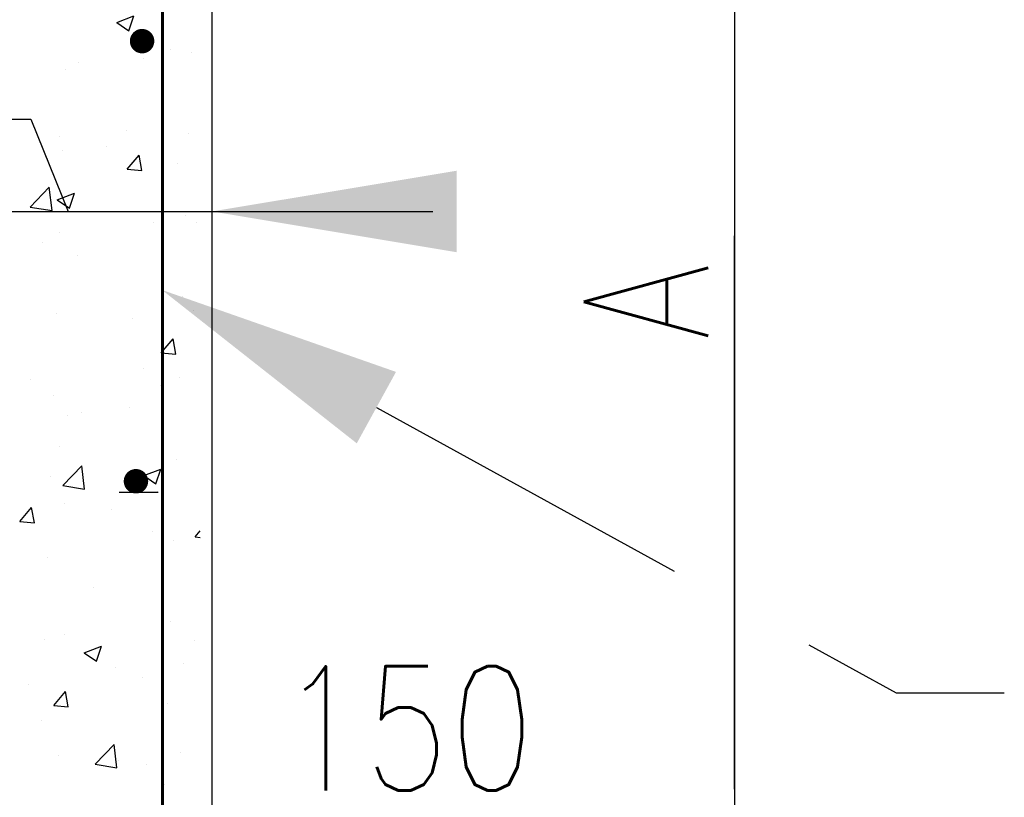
# Model space of a CAD drawing. Extents: x 0 to 7.6, y 0 to 9.85.
# Tile 23 of 38: x 2.23 to 3.02, y 5.11 to 5.74. Entities that reach past the tile are written whole.
import ezdxf

# ---------------------------------------------------------------- set-up
doc = ezdxf.new("R2010")
doc.units = 0
doc.header["$MEASUREMENT"] = 0
doc.layers.get('0').update_dxf_attribs({"color": 2, "linetype": 'CONTINUOUS'})
doc.layers.add('E-DETL', color=2, linetype='CONTINUOUS')
doc.layers.add('E-DETL-TEXT', color=3, linetype='CONTINUOUS')
doc.styles.add('ROMANS', font='ROMANS.SHX', dxfattribs={"width": 0.8})

# ---------------------------------------------------------------- blocks, each defined once
blk = doc.blocks.new('*X20')
at = {"color": 0}
for p, q in [((18.539, 130.866), (18.889, 131)), ((18.539, 130.866), (18.787, 130.698)), ((18.788, 130.698), (18.889, 131)), ((19.646, 130.308), (19.646, 130.308)), ((20.061, 130.258), (20.061, 130.258)), ((17.752, 130.058), (17.752, 130.058)), ((19.091, 130.133), (19.091, 130.133)), ((17.494, 129.906), (17.494, 129.906)), ((18.736, 128.654), (18.736, 128.654)), ((17.374, 128.534), (17.374, 128.534)), ((20, 128.594), (20, 128.594)), ((17.433, 128.242), (17.433, 128.242)), ((18.331, 128.336), (18.331, 128.336)), ((17.121, 128.095), (17.121, 128.095)), ((18.754, 127.868), (18.995, 128.156)), ((19.053, 127.842), (18.995, 128.156)), ((18.754, 127.868), (19.053, 127.842)), ((19.79, 127.982), (19.79, 127.982)), ((16.771, 127.093), (17.16, 127.499)), ((17.215, 127.024), (17.16, 127.499)), ((17.322, 127.24), (17.672, 127.374)), ((17.322, 127.24), (17.571, 127.072)), ((17.571, 127.072), (17.672, 127.374)), ((16.771, 127.093), (17.215, 127.024)), ((19.939, 126.929), (19.939, 126.929)), ((19.283, 126.785), (19.283, 126.785)), ((20.173, 126.779), (20.173, 126.779)), ((17.372, 126.577), (17.372, 126.577)), ((17.015, 126.364), (17.015, 126.364)), ((17.741, 126.112), (17.741, 126.112)), ((19.878, 125.265), (19.878, 125.265)), ((17.311, 124.913), (17.311, 124.913)), ((20.109, 124.972), (20.109, 124.972)), ((18.858, 124.807), (18.858, 124.807)), ((19.448, 124.108), (19.689, 124.395)), ((19.747, 124.081), (19.689, 124.395)), ((19.448, 124.108), (19.747, 124.081)), ((19.077, 123.801), (19.077, 123.801)), ((16.767, 123.557), (16.767, 123.557)), ((19.436, 123.444), (19.436, 123.444)), ((19.818, 123.6), (19.818, 123.6)), ((17.25, 123.248), (17.25, 123.248)), ((18.794, 123), (18.794, 123)), ((17.542, 122.835), (17.542, 122.835)), ((17.821, 122.885), (17.821, 122.885)), ((17.359, 122.203), (17.359, 122.203)), ((17.434, 121.395), (17.823, 121.8)), ((17.878, 121.326), (17.823, 121.8)), ((19.757, 121.936), (19.757, 121.936)), ((19.09, 121.601), (19.44, 121.735)), ((19.09, 121.601), (19.339, 121.433)), ((19.339, 121.433), (19.44, 121.735)), ((17.19, 121.584), (17.19, 121.584)), ((17.434, 121.395), (17.878, 121.326)), ((19.372, 121.277), (19.372, 121.277)), ((17.479, 121.028), (17.479, 121.028)), ((16.555, 120.66), (16.796, 120.948)), ((16.854, 120.634), (16.796, 120.948)), ((18.441, 120.903), (18.441, 120.903)), ((16.555, 120.66), (16.854, 120.634)), ((19.268, 120.453), (19.268, 120.453)), ((20.142, 120.347), (20.247, 120.473)), ((19.696, 120.271), (19.696, 120.271)), ((20.142, 120.347), (20.247, 120.337)), ((17.129, 119.919), (17.129, 119.919)), ((18.057, 119.305), (18.057, 119.305)), ((19.635, 118.607), (19.635, 118.607)), ((17.068, 118.255), (17.068, 118.255)), ((17.468, 118.348), (17.468, 118.348)), ((20.137, 118.235), (20.137, 118.235)), ((17.874, 117.975), (18.224, 118.11)), ((17.874, 117.975), (18.122, 117.808)), ((18.122, 117.808), (18.224, 118.11)), ((18.522, 117.676), (18.522, 117.676)), ((19.899, 117.749), (19.899, 117.749)), ((19.062, 117.47), (19.062, 117.47)), ((16.742, 117.333), (16.742, 117.333)), ((17.249, 116.899), (17.49, 117.187)), ((17.548, 116.873), (17.49, 117.187)), ((17.249, 116.899), (17.548, 116.873)), ((19.574, 116.942), (19.574, 116.942)), ((17.007, 116.59), (17.007, 116.59)), ((18.096, 115.696), (18.486, 116.102)), ((18.541, 115.627), (18.486, 116.102)), ((17.344, 115.872), (17.344, 115.872)), ((18.584, 115.777), (18.584, 115.777)), ((19.836, 115.941), (19.836, 115.941)), ((18.096, 115.696), (18.541, 115.627)), ((19.142, 115.693), (19.142, 115.693)), ((19.514, 115.278), (19.514, 115.278))]:
    blk.add_line(p, q, dxfattribs=at)

msp = doc.modelspace()

# ---------------------------------------------------------------- linework, layer by layer
at = {"layer": 'E-DETL'}
for p, q in [((2.38387, 4.90411), (2.38387, 6.1541)), ((2.34036, 5.35723), (2.30911, 5.35723))]:
    msp.add_line(p, q, dxfattribs=at)
at = {"layer": 'E-DETL', "const_width": 0.00246}
msp.add_lwpolyline([(2.34387, 4.74449), (2.34387, 6.08272)], dxfattribs=at)
at = {"layer": 'E-DETL', "const_width": 0.00984}
for points in [[(2.3226, 5.72066, 1), (2.33244, 5.72066, 1)], [(2.31768, 5.36633, 1), (2.32752, 5.36633, 1)]]:
    msp.add_lwpolyline(points, format="xyb", close=True, dxfattribs=at)
at = {"layer": 'E-DETL-TEXT'}
for p, q in [((2.80436, 6.1541), (2.80436, 4.90411)), ((2.80436, 5.92284), (2.80436, 5.35564)), ((2.01132, 5.65786), (2.23799, 5.65786)), ((2.23799, 5.65786), (2.26804, 5.58354)), ((2.14387, 5.58354), (2.38387, 5.58354)), ((2.38387, 5.58354), (2.56162, 5.58354)), ((2.80436, 5.11834), (2.80436, 5.56379)), ((2.51612, 5.4256), (2.75584, 5.294)), ((2.86426, 5.23448), (2.93437, 5.19599)), ((2.93437, 5.19599), (3.02154, 5.19599))]:
    msp.add_line(p, q, dxfattribs=at)
for points in [[(2.58072, 5.55073), (2.58072, 5.61635), (2.38387, 5.58354)], [(2.50033, 5.39684), (2.53191, 5.45436), (2.34356, 5.52033)]]:
    msp.add_solid(points, dxfattribs=at)

# ---------------------------------------------------------------- block references
at = {"layer": 'E-DETL', "xscale": 0.03937, "yscale": 0.03937, "zscale": 0.03937}
msp.add_blockref('*X20', (1.57726, 0.58345), dxfattribs=at)

# ---------------------------------------------------------------- texts
at = {"layer": 'E-DETL-TEXT', "style": 'ROMANS', "width": 0.8}
msp.add_text('A', height=0.1, rotation=90.00006, dxfattribs=at).set_placement((2.78313, 5.47997))
msp.add_text('150', height=0.1, dxfattribs=at).set_placement((2.43763, 5.11737))

doc.saveas('drawing.dxf')
